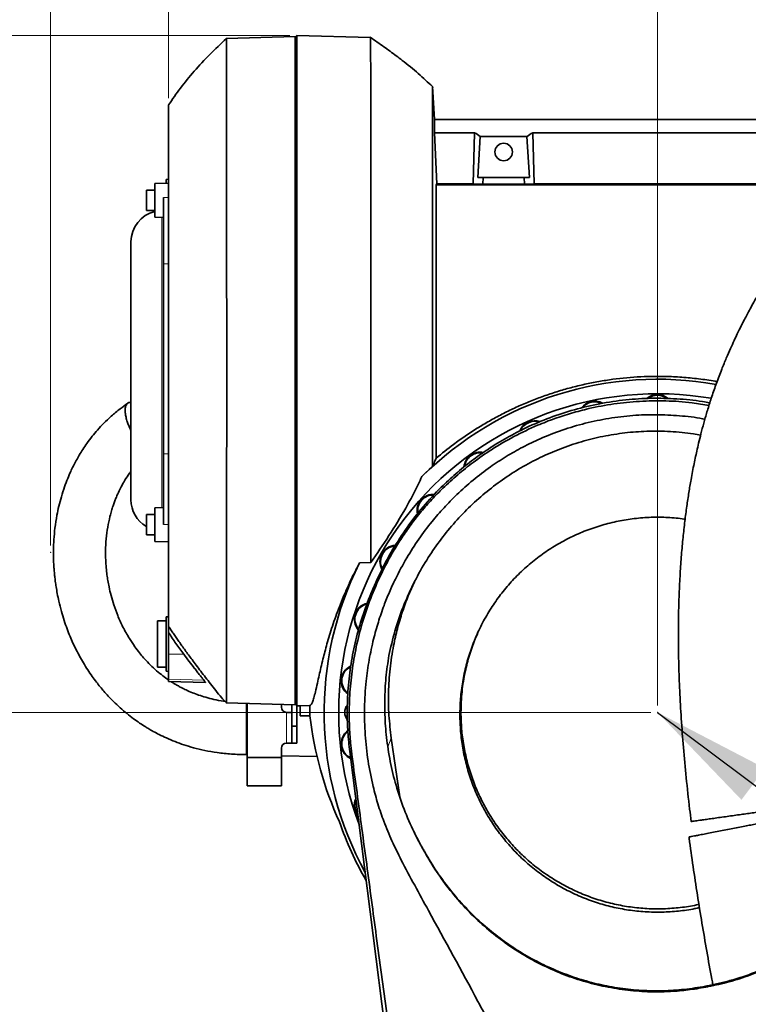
# Model space of a CAD drawing. Header units: millimetres. Extents: x 0 to 11920, y 0 to 8400.
# Tile 22 of 55: x 2725 to 3151, y 6710 to 7286. Entities that reach past the tile are written whole.
import ezdxf

# ---------------------------------------------------------------- set-up
doc = ezdxf.new("R2010")
doc.units = ezdxf.units.MM
doc.header["$LTSCALE"] = 20
doc.header["$PDSIZE"] = -1
doc.styles.add('SLDTEXTSTYLE0', font='TXT', dxfattribs={"width": 0.605})
doc.dimstyles.new('SLDDIMSTYLE0', dxfattribs={"dimtxt": 70, "dimasz": 70, "dimexe": 0, "dimexo": 0.0625, "dimgap": 17.5, "dimtad": 1, "dimdec": 1, "dimrnd": 1e-09, "dimzin": 12, "dimdsep": 46, "dimtxsty": 'SLDTEXTSTYLE0', "dimsah": 1, "dimcen": 0.09, "dimadec": 0, "dimazin": 3, "dimtfac": 1, "dimtofl": 0, "dimtmove": 0, "dimatfit": 3, "dimfxl": 1, "dimfrac": 2, "dimtolj": 1, "dimtzin": 12, "dimarcsym": 0})
doc.dimstyles.new('SLDDIMSTYLE1', dxfattribs={"dimtxt": 70, "dimasz": 70, "dimexe": 0, "dimexo": 0.0625, "dimgap": 17.5, "dimtad": 1, "dimdec": 0, "dimrnd": 1e-09, "dimzin": 12, "dimdsep": 46, "dimtxsty": 'SLDTEXTSTYLE0', "dimsah": 1, "dimcen": 0.09, "dimadec": 0, "dimazin": 3, "dimtfac": 1, "dimtofl": 0, "dimtmove": 0, "dimatfit": 3, "dimfxl": 1, "dimfrac": 2, "dimtolj": 1, "dimtzin": 12, "dimarcsym": 0})
doc.dimstyles.new('SLDDIMSTYLE2', dxfattribs={"dimtxt": 0.18, "dimasz": 70, "dimexe": 0, "dimexo": 0.0625, "dimgap": 0, "dimtad": 0, "dimtih": 1, "dimtoh": 1, "dimdec": 0, "dimrnd": 1e-09, "dimzin": 0, "dimdsep": 46, "dimtxsty": 'Standard', "dimsah": 1, "dimcen": 0.09, "dimadec": 0, "dimazin": 0, "dimtfac": 70, "dimtdec": 0, "dimtofl": 0, "dimtmove": 0, "dimatfit": 3, "dimfxl": 1, "dimfrac": 2, "dimtolj": 1, "dimtzin": 0, "dimarcsym": 0})

# ---------------------------------------------------------------- blocks, each defined once
blk = doc.blocks.new('_D')
at = {"color": 7, "linetype": 'Continuous', "lineweight": 0}
for p, q in [((3094.23, 6880.37), (1891.48, 6880.37)), ((1921.48, 6880.37), (1921.48, 5735.37)), ((3094.23, 5735.37), (1891.48, 5735.37))]:
    blk.add_line(p, q, dxfattribs=at)
at = {"color": 7, "linetype": 'Continuous', "lineweight": 18}
for points in [[(1921.48, 6880.37), (1911.48, 6810.37), (1931.48, 6810.37)], [(1921.48, 5735.37), (1931.48, 5805.37), (1911.48, 5805.37)]]:
    blk.add_solid(points, dxfattribs=at)
at = {"color": 7, "linetype": 'Continuous', "lineweight": 18, "insert": (1831.25, 6200.93), "char_height": 70, "attachment_point": 1, "rotation": 90, "style": 'SLDTEXTSTYLE0'}
blk.add_mtext('1145', dxfattribs=at)
blk = doc.blocks.new('_D_1')
at = {"color": 7, "linetype": 'Continuous', "lineweight": 0}
for p, q in [((3098.23, 6884.37), (3098.23, 7554.86)), ((4310.73, 7084.37), (4310.73, 7554.86)), ((4310.73, 7524.86), (3098.23, 7524.86))]:
    blk.add_line(p, q, dxfattribs=at)
at = {"color": 7, "linetype": 'Continuous', "lineweight": 18}
for points in [[(3098.23, 7524.86), (3168.23, 7514.86), (3168.23, 7534.86)], [(4310.73, 7524.86), (4240.73, 7534.86), (4240.73, 7514.86)]]:
    blk.add_solid(points, dxfattribs=at)
at = {"color": 7, "linetype": 'Continuous', "lineweight": 18, "insert": (3557.43, 7615.1), "char_height": 70, "attachment_point": 1, "style": 'SLDTEXTSTYLE0'}
blk.add_mtext('1212,5', dxfattribs=at)
blk = doc.blocks.new('_D_2')
at = {"color": 7, "linetype": 'Continuous', "lineweight": 0}
for p, q in [((2743.23, 6978.11), (2743.23, 7834.88)), ((4530.73, 7183.37), (4530.73, 7834.88)), ((2743.23, 7804.88), (4530.73, 7804.88))]:
    blk.add_line(p, q, dxfattribs=at)
at = {"color": 7, "linetype": 'Continuous', "lineweight": 18}
for centre, start, end in [((3597.36, 7858.59), 153.43495, 206.56505), ((3676.6, 7858.59), 333.43495, 26.56505)]:
    blk.add_arc(centre, 120.11, start, end, dxfattribs=at)
for points in [[(2743.23, 7804.88), (2813.23, 7794.88), (2813.23, 7814.88)], [(4530.73, 7804.88), (4460.73, 7814.88), (4460.73, 7794.88)]]:
    blk.add_solid(points, dxfattribs=at)
at = {"color": 7, "linetype": 'Continuous', "lineweight": 18, "insert": (3489.93, 7895.11), "char_height": 70, "attachment_point": 1, "style": 'SLDTEXTSTYLE0'}
blk.add_mtext('1787,5', dxfattribs=at)
blk = doc.blocks.new('_D_3')
at = {"color": 7, "linetype": 'Continuous', "lineweight": 0}
for p, q in [((2883.23, 7276.52), (1736.46, 7276.52)), ((1766.46, 7276.52), (1766.46, 4955.37)), ((2388.89, 4955.37), (1736.46, 4955.37))]:
    blk.add_line(p, q, dxfattribs=at)
at = {"color": 7, "linetype": 'Continuous', "lineweight": 18}
for points in [[(1766.46, 7276.52), (1756.46, 7206.52), (1776.46, 7206.52)], [(1766.46, 4955.37), (1776.46, 5025.37), (1756.46, 5025.37)]]:
    blk.add_solid(points, dxfattribs=at)
at = {"color": 7, "linetype": 'Continuous', "lineweight": 18, "insert": (1676.23, 6009), "char_height": 70, "attachment_point": 1, "rotation": 90, "style": 'SLDTEXTSTYLE0'}
blk.add_mtext('2321', dxfattribs=at)
blk = doc.blocks.new('_D_4')
at = {"color": 7, "linetype": 'Continuous', "lineweight": 0}
for p, q in [((2812.23, 7239.92), (2812.23, 7694.88)), ((4530.73, 7142.4), (4530.73, 7694.88)), ((2812.23, 7664.88), (4530.73, 7664.88))]:
    blk.add_line(p, q, dxfattribs=at)
at = {"color": 7, "linetype": 'Continuous', "lineweight": 18}
for points in [[(2812.23, 7664.88), (2882.23, 7654.88), (2882.23, 7674.88)], [(4530.73, 7664.88), (4460.73, 7674.88), (4460.73, 7654.88)]]:
    blk.add_solid(points, dxfattribs=at)
at = {"color": 7, "linetype": 'Continuous', "lineweight": 18, "insert": (3524.43, 7755.11), "char_height": 70, "attachment_point": 1, "style": 'SLDTEXTSTYLE0'}
blk.add_mtext('1718,5', dxfattribs=at)

msp = doc.modelspace()

# ---------------------------------------------------------------- linework, layer by layer
at = {"color": 7, "linetype": 'Continuous', "lineweight": 35}
for p, q in [((2886.23, 7275.89), (2846.05, 7274.84)), ((2887.23, 7275.83), (2886.23, 7275.89)), ((2886.23, 7275.89), (2886.23, 6884.85)), ((2887.23, 7276.52), (2887.23, 6884.22)), ((2887.23, 7276.52), (2930.37, 7275.39)), ((2931.34, 7274.7), (2930.11, 7275.56)), ((2930.37, 7275.39), (2930.37, 7275.38)), ((2967.71, 7227.37), (2966.7, 7246.62)), ((2966.88, 7246.16), (2966.71, 7246.31)), ((2967.71, 7227.37), (2967.71, 7219.66)), ((2967.71, 7227.37), (3217.23, 7227.37)), ((2969.14, 7189.82), (2967.71, 7219.66)), ((2991.24, 7219.66), (2967.71, 7219.66)), ((2990.33, 7189.82), (2991.24, 7219.66)), ((2994.58, 7217.48), (2993.12, 7193.37)), ((2994.58, 7217.48), (3021.88, 7217.48)), ((3021.88, 7217.48), (3023.34, 7193.37)), ((3026.12, 7189.82), (3025.22, 7219.66)), ((3025.22, 7219.66), (3181.24, 7219.66)), ((2812.23, 7192.37), (2810.73, 7192.33)), ((2810.73, 7192.33), (2810.73, 7190.04)), ((2993.12, 7193.37), (2996.21, 7193.37)), ((2996.21, 7193.37), (2996.1, 7189.47)), ((3020.24, 7193.37), (2996.21, 7193.37)), ((3020.36, 7189.47), (3020.24, 7193.37)), ((3023.34, 7193.37), (3020.24, 7193.37)), ((2812.23, 7190.06), (2804.23, 7189.92)), ((2804.23, 7175.9), (2804.23, 7189.92)), ((2968.73, 7189.19), (2969.14, 7189.82)), ((2968.73, 7189.19), (2968.73, 7029.14)), ((3205.98, 7189.19), (2968.73, 7189.19)), ((2969.14, 7189.82), (2990.33, 7189.82)), ((2996.1, 7189.47), (2990.33, 7189.82)), ((3020.36, 7189.47), (2996.1, 7189.47)), ((3020.36, 7189.47), (3026.12, 7189.82)), ((3180.33, 7189.82), (3026.12, 7189.82)), ((2804.23, 7186.06), (2799.23, 7186.06)), ((2799.23, 7174.06), (2799.23, 7186.06)), ((2809.23, 7142.86), (2809.23, 7181.65)), ((2804.23, 7170.2), (2804.23, 7175.9)), ((2799.23, 7174.06), (2804.23, 7174.06)), ((2804.23, 7170.2), (2809.23, 7170.12)), ((2790.23, 7155.9), (2790.23, 7004.84)), ((2809.23, 7031.7), (2809.23, 7142.86)), ((2809.23, 6990.4), (2809.23, 7031.7)), ((2960.43, 7018.35), (2966.7, 7024.54)), ((2804.23, 6996.26), (2799.23, 6996.26)), ((2799.23, 6984.26), (2799.23, 6996.26)), ((2809.23, 7000.21), (2804.23, 7000.12)), ((2804.23, 6986.1), (2804.23, 7000.12)), ((2959.94, 6997.93), (2959.95, 6997.93)), ((2804.23, 6980.4), (2804.23, 6986.1)), ((2799.23, 6984.26), (2804.23, 6984.26)), ((2804.23, 6980.4), (2812.23, 6980.26)), ((2930.5, 6968.17), (2923.96, 6967.87)), ((2935.99, 6961.82), (2934.46, 6958.62)), ((2810.73, 6933.87), (2805.73, 6933.87)), ((2805.73, 6933.87), (2805.73, 6906.87)), ((2812.23, 6936.37), (2810.73, 6936.33)), ((2810.73, 6936.33), (2810.73, 6904.41)), ((2812.23, 6914.42), (2812.23, 6927.17)), ((2812.23, 6899.77), (2812.23, 6914.42)), ((2805.73, 6906.87), (2810.73, 6906.87)), ((2810.73, 6904.41), (2812.23, 6904.37)), ((2812.23, 6898.37), (2812.23, 6899.77)), ((2812.23, 6898.37), (2833.87, 6897.8)), ((2846.05, 6885.9), (2886.23, 6884.85)), ((2858.23, 6882.37), (2858.23, 6885.58)), ((2858.23, 6882.37), (2858.23, 6860.37)), ((2878.23, 6885.06), (2878.23, 6883.37)), ((2884.23, 6884.9), (2884.23, 6872.37)), ((2886.23, 6884.85), (2887.23, 6884.91)), ((2887.23, 6884.91), (2887.23, 6872.37)), ((2889.23, 6884.28), (2887.23, 6884.22)), ((2894.91, 6884.43), (2889.23, 6884.28)), ((2889.23, 6878.37), (2889.23, 6884.28)), ((2884.23, 6880.37), (2881.23, 6880.37)), ((2894.88, 6878.37), (2889.23, 6878.37)), ((2884.23, 6872.37), (2887.23, 6872.37)), ((2884.23, 6872.37), (2884.23, 6862.37)), ((2887.23, 6872.37), (2887.23, 6862.37)), ((2942.51, 6865.28), (2947.48, 6831)), ((2858.23, 6860.37), (2858.23, 6854.04)), ((2878.23, 6854.04), (2878.23, 6859.37)), ((2881.23, 6862.37), (2884.23, 6862.37)), ((2884.23, 6862.37), (2887.23, 6862.37)), ((2857.88, 6855.64), (2858.23, 6855.63)), ((2858.23, 6854.04), (2878.23, 6854.04)), ((2858.23, 6854.04), (2858.23, 6837.37)), ((2878.23, 6854.98), (2899.15, 6854.5)), ((2878.23, 6854.04), (2878.23, 6837.37)), ((2917.34, 6854.28), (2917.99, 6854.27)), ((3016.9, 6084.19), (2918.19, 6857.39)), ((2858.23, 6837.37), (2878.23, 6837.37)), ((2962.23, 6798.29), (2961.85, 6799.09)), ((3127.63, 6719.82), (3127.71, 6720.4))]:
    msp.add_line(p, q, dxfattribs=at)
at = {"color": 8, "linetype": 'Continuous', "lineweight": 18}
for p, q in [((2809.23, 7181.65), (2812.23, 7181.66)), ((2808.23, 7040.84), (2808.23, 7170.13)), ((2809.23, 7142.86), (2812.23, 7142.89)), ((2808.23, 7000.19), (2808.23, 7040.84)), ((2809.23, 7031.7), (2812.23, 7031.68)), ((2809.23, 6990.4), (2812.23, 6990.4)), ((2812.23, 6914.42), (2821.07, 6914.36)), ((2812.23, 6899.77), (2832.84, 6899.25)), ((2881.23, 6880.37), (2881.23, 6862.37)), ((2940.51, 6860.3), (2942.51, 6865.28)), ((2919.6, 6854.26), (2918.19, 6857.39))]:
    msp.add_line(p, q, dxfattribs=at)
at = {"color": 7, "linetype": 'Continuous', "lineweight": 35}
msp.add_circle((3008.23, 7208.37), 5.1, dxfattribs=at)
for centre, radius, start, end in [((2808.23, 7155.9), 18, 102.83959, 180), ((3098.23, 6880.37), 195, 79.89182, 134.96151), ((3098.23, 6880.37), 186.5, 80.29756, 200.57249), ((3098.23, 7056.87), 9.5, 49.73824, 130.84174), ((3098.23, 7056.87), 9.13, 52.68107, 126.22974), ((3061.53, 7053.01), 9.5, 61.89352, 144.25837), ((3061.53, 7053.01), 9.14, 65.17252, 140.74187), ((3026.44, 7041.61), 9.5, 70.22448, 158.57353), ((3026.44, 7041.61), 9.14, 72.68709, 155.94679), ((2994.48, 7023.16), 9.5, 78.42654, 174.47321), ((2994.48, 7023.16), 9.14, 80.65156, 172.87849), ((2967.06, 6998.47), 9.5, 85.69364, 191.89234), ((2808.23, 7004.84), 18, 180, 240), ((2967.06, 6998.47), 9.14, 87.65594, 190.0603), ((2945.37, 6968.62), 9.5, 93.32534, 209.00924), ((2945.37, 6968.62), 9.14, 95.09876, 207.17534), ((3098.23, 6880.37), 195, 153.3386, 208.72031), ((2930.37, 6934.91), 9.5, 102.15149, 222.26541), ((2930.37, 6934.91), 9.14, 103.63358, 220.36221), ((2922.69, 6898.82), 9.5, 114.77251, 233.98763), ((2922.69, 6898.82), 9.14, 116.21507, 231.97609), ((2881.23, 6883.37), 3, 180, 270), ((3098.23, 6880.37), 203.36, 178.85719, 180.5635), ((2921.73, 6880.37), 6.5, 138.53472, 180), ((2921.73, 6880.37), 6.5, 180, 220.49631), ((2922.69, 6861.92), 9.5, 127.03954, 245.20783), ((2922.69, 6861.92), 9.14, 128.70825, 243.76197), ((2881.23, 6859.37), 3, 90, 180), ((2930.37, 6825.83), 9.5, 155.57821, 218.97249), ((2930.37, 6825.83), 9.14, 159.5064, 215.0443), ((3098.23, 6880.37), 196.78, 198.97971, 210.00458)]:
    msp.add_arc(centre, radius, start, end, dxfattribs=at)
for centre, major_axis, ratio, start_param, end_param in [((2955.68, 7080.37), (13.29, 146.8), 0.574205, 5.966268, 6.009786), ((3060.78, 7080.37), (-13.29, 146.8), 0.574205, 0.2734, 0.316917), ((3098.23, 6902.21), (0, 205.89), 0.994357, 1.686854, 2.000863)]:
    msp.add_ellipse(centre, major_axis=major_axis, ratio=ratio, start_param=start_param, end_param=end_param, dxfattribs=at)
for points, knots in [([(2846.04, 7274.8), (2842.78, 7271.73), (2836.27, 7265.59), (2827.28, 7255.87), (2819.11, 7246.05), (2814.48, 7239.24), (2812.23, 7235.92)], [0, 0, 0, 0, 0.26084, 0.520671, 0.766599, 1, 1, 1, 1]), ([(2846.05, 7274.79), (2846.05, 7274.81), (2846.06, 7274.88), (2846.06, 7274.56), (2846.08, 7273.7), (2846.08, 7271.82), (2846.1, 7268.62), (2846.11, 7264.91), (2846.12, 7260.77), (2846.13, 7255.7), (2846.14, 7249.38), (2846.15, 7241.63), (2846.15, 7234.06), (2846.16, 7226.46), (2846.17, 7218.06), (2846.17, 7208), (2846.18, 7196.86), (2846.19, 7186.16), (2846.19, 7176.13), (2846.2, 7165.24), (2846.2, 7153.73), (2846.2, 7142.11), (2846.2, 7131.32), (2846.21, 7121.46), (2846.21, 7112.13), (2846.21, 7101.8), (2846.21, 7089.77), (2846.21, 7077.48), (2846.21, 7066.58), (2846.21, 7057.06), (2846.21, 7047.57), (2846.21, 7036.66), (2846.2, 7025.05), (2846.2, 7013.31), (2846.2, 7002.85), (2846.2, 6993.66), (2846.19, 6985.27), (2846.19, 6975.56), (2846.18, 6964.86), (2846.18, 6953.45), (2846.17, 6944.01), (2846.16, 6935.81), (2846.16, 6928.69), (2846.15, 6922), (2846.14, 6915.67), (2846.13, 6909.79), (2846.13, 6904.72), (2846.12, 6900.47), (2846.11, 6896.31), (2846.1, 6892.32), (2846.09, 6889.18), (2846.07, 6887.2), (2846.06, 6886.19), (2846.06, 6885.81), (2846.05, 6885.91), (2846.05, 6885.91)], [0, 0, 0, 0, 0.0037881, 0.018244, 0.0327299, 0.0591927, 0.0817535, 0.1044286, 0.1222423, 0.1401121, 0.1665752, 0.1891363, 0.2118118, 0.2296257, 0.2474958, 0.2723443, 0.2973458, 0.3175544, 0.3361838, 0.3548774, 0.378007, 0.3980068, 0.4156394, 0.4333263, 0.4477825, 0.4622685, 0.4845723, 0.5069865, 0.5225779, 0.5381693, 0.5539129, 0.5696565, 0.5927861, 0.612786, 0.6304186, 0.6481056, 0.6625618, 0.6770479, 0.7035105, 0.7260713, 0.7487463, 0.7665599, 0.7844296, 0.8026335, 0.8208972, 0.8401697, 0.8595134, 0.8756466, 0.8918215, 0.9166701, 0.9416717, 0.9618803, 0.9805098, 0.9992035, 1, 1, 1, 1]), ([(2930.5, 6968.17), (2930.5, 6971.99), (2930.51, 6979.69), (2930.51, 6991.93), (2930.52, 7004.7), (2930.52, 7017.94), (2930.52, 7031.26), (2930.52, 7044.54), (2930.52, 7057.42), (2930.52, 7070.16), (2930.53, 7083.22), (2930.53, 7096.55), (2930.52, 7110.07), (2930.52, 7122.88), (2930.52, 7135.26), (2930.52, 7147.67), (2930.51, 7160.02), (2930.51, 7172.24), (2930.51, 7183.53), (2930.5, 7194.15), (2930.5, 7204.51), (2930.49, 7214.51), (2930.48, 7224.06), (2930.47, 7232.55), (2930.47, 7240.22), (2930.46, 7247.18), (2930.45, 7253.56), (2930.44, 7259.2), (2930.43, 7264.01), (2930.42, 7268.04), (2930.41, 7271.41), (2930.39, 7273.9), (2930.38, 7275.2), (2930.37, 7275.33), (2930.37, 7275.39)], [0, 0, 0, 0, 0.0324906, 0.0653177, 0.098315, 0.1316593, 0.1649345, 0.1961268, 0.2274651, 0.2566611, 0.2861491, 0.319423, 0.3506142, 0.3819512, 0.4112317, 0.4406328, 0.4739079, 0.5051002, 0.5364383, 0.56572, 0.5951222, 0.6283962, 0.6595875, 0.6909246, 0.7202052, 0.7496064, 0.7805591, 0.8116544, 0.8418821, 0.8722425, 0.9040968, 0.9398663, 0.9758564, 1, 1, 1, 1]), ([(2930.37, 7275.39), (2931.68, 7274.49), (2934.28, 7272.72), (2938.09, 7270.03), (2941.8, 7267.35), (2945.38, 7264.68), (2950.94, 7260.41), (2958.19, 7254.56), (2963.93, 7249.2), (2966.7, 7246.62)], [0, 0, 0, 0, 0.102726, 0.203337, 0.301809, 0.398123, 0.492265, 0.755587, 1, 1, 1, 1]), ([(2966.7, 7024.54), (2966.7, 7027.62), (2966.7, 7033.8), (2966.7, 7043.31), (2966.7, 7053), (2966.7, 7062.45), (2966.7, 7071.59), (2966.7, 7082.03), (2966.7, 7094.17), (2966.7, 7108.01), (2966.7, 7121.81), (2966.7, 7135.29), (2966.7, 7148.27), (2966.7, 7160.76), (2966.7, 7172.82), (2966.7, 7184.18), (2966.7, 7194.74), (2966.7, 7204.47), (2966.7, 7213.43), (2966.7, 7221.41), (2966.7, 7228.32), (2966.7, 7234.19), (2966.7, 7239.03), (2966.7, 7242.31), (2966.7, 7244.4), (2966.7, 7245.67), (2966.7, 7246.47), (2966.7, 7246.57), (2966.7, 7246.62)], [0, 0, 0, 0, 0.030687, 0.06148, 0.0926, 0.123831, 0.151391, 0.179028, 0.22231, 0.265892, 0.310422, 0.355278, 0.39856, 0.442141, 0.486669, 0.531524, 0.574841, 0.618459, 0.663027, 0.707924, 0.751209, 0.794793, 0.839325, 0.884184, 0.912916, 0.941736, 0.970823, 1, 1, 1, 1]), ([(3296.58, 7246.18), (3295.76, 7246.09), (3293.66, 7245.86), (3290.46, 7245.23), (3287.16, 7244.44), (3284.27, 7243.61), (3280.75, 7242.47), (3276.54, 7240.88), (3271.24, 7238.57), (3265.41, 7235.68), (3259.23, 7232.24), (3253.62, 7228.81), (3248.86, 7225.68), (3245.1, 7223.08), (3241.95, 7220.81), (3239.19, 7218.76), (3236.37, 7216.6), (3233.07, 7214.01), (3229.48, 7211.07), (3225.64, 7207.82), (3221.64, 7204.3), (3217.4, 7200.43), (3213.09, 7196.34), (3208.85, 7192.15), (3203.93, 7187.12), (3198.42, 7181.2), (3192.37, 7174.34), (3185.99, 7166.7), (3179.26, 7158.13), (3172.13, 7148.36), (3165.14, 7138.03), (3159.72, 7129.32), (3155.84, 7122.69), (3153.55, 7118.64), (3151.55, 7114.98), (3149.89, 7111.87), (3148.55, 7109.3), (3147.41, 7107.05), (3146.22, 7104.67), (3144.76, 7101.69), (3142.94, 7097.85), (3140.79, 7093.14), (3138.35, 7087.51), (3135.59, 7080.76), (3132.74, 7073.25), (3130.05, 7065.47), (3127.72, 7058.15), (3125.73, 7051.36), (3124.05, 7045.12), (3122.64, 7039.54), (3121.49, 7034.61), (3120.5, 7030.18), (3119.59, 7025.84), (3118.7, 7021.31), (3117.66, 7015.71), (3116.52, 7008.92), (3115.3, 7000.81), (3114.15, 6992.02), (3113.11, 6982.55), (3112.18, 6972.34), (3111.41, 6961.3), (3110.82, 6949.36), (3110.46, 6936.48), (3110.38, 6922.7), (3110.62, 6908.07), (3111.19, 6892.63), (3112.11, 6876.43), (3113.38, 6859.49), (3115.02, 6841.86), (3116.54, 6827.46), (3117.62, 6818.93), (3117.92, 6816.49)], [0, 0, 0, 0, 0.007112, 0.018275, 0.027849, 0.036271, 0.044532, 0.060325, 0.076279, 0.096605, 0.118145, 0.138779, 0.153581, 0.166906, 0.177651, 0.186095, 0.195635, 0.20712, 0.220579, 0.233289, 0.24739, 0.262702, 0.277993, 0.293014, 0.307749, 0.33029, 0.352036, 0.372949, 0.399646, 0.42601, 0.452526, 0.479104, 0.489171, 0.498614, 0.506728, 0.513539, 0.519066, 0.523329, 0.527895, 0.534136, 0.542025, 0.551527, 0.562602, 0.575197, 0.590338, 0.604362, 0.617152, 0.628766, 0.639252, 0.648647, 0.656534, 0.663498, 0.670299, 0.677563, 0.685286, 0.697053, 0.70976, 0.723422, 0.738056, 0.753685, 0.770578, 0.788914, 0.808703, 0.829954, 0.852669, 0.876859, 0.902536, 0.929679, 0.958219, 0.988031, 1, 1, 1, 1]), ([(2812.23, 7235.8), (2812.23, 7235.84), (2812.23, 7235.98), (2812.23, 7235.09), (2812.23, 7233.12), (2812.23, 7230.01), (2812.23, 7225.89), (2812.23, 7220.66), (2812.23, 7214.44), (2812.23, 7207.31), (2812.23, 7199.32), (2812.23, 7190.38), (2812.23, 7180.66), (2812.23, 7170.3), (2812.23, 7159.34), (2812.23, 7147.69), (2812.23, 7135.57), (2812.23, 7123.15), (2812.23, 7110.46), (2812.23, 7097.4), (2812.23, 7084.25), (2812.23, 7071.17), (2812.23, 7058.19), (2812.23, 7045.21), (2812.23, 7032.51), (2812.23, 7020.24), (2812.23, 7008.41), (2812.23, 6996.96), (2812.23, 6986.14), (2812.23, 6976.07), (2812.23, 6966.75), (2812.23, 6958.13), (2812.23, 6950.42), (2812.23, 6943.68), (2812.23, 6937.9), (2812.23, 6933.09), (2812.23, 6929.46), (2812.23, 6927.88), (2812.23, 6927.17)], [0, 0, 0, 0, 0.009243, 0.037953, 0.066874, 0.09478, 0.122879, 0.15159, 0.180512, 0.208415, 0.236511, 0.265219, 0.294137, 0.322041, 0.350138, 0.378846, 0.407765, 0.435677, 0.463784, 0.492502, 0.521431, 0.549327, 0.577417, 0.606117, 0.635028, 0.662946, 0.691058, 0.719782, 0.748718, 0.776614, 0.804702, 0.833401, 0.86231, 0.890226, 0.918335, 0.947057, 0.97599, 1, 1, 1, 1]), ([(3133.04, 7073.92), (3132.67, 7074), (3129.1, 7074.72), (3122.23, 7075.63), (3112.46, 7076.62), (3100.48, 7077.18), (3086.3, 7076.91), (3072.68, 7075.52), (3061.78, 7073.71), (3053.57, 7071.99), (3045.42, 7069.91), (3037.43, 7067.51), (3029.64, 7064.81), (3022.05, 7061.83), (3014.57, 7058.54), (3007.16, 7054.91), (2999.85, 7050.95), (2992.66, 7046.67), (2985.66, 7042.09), (2977.54, 7036.33), (2972.07, 7031.87), (2968.73, 7029.14)], [0, 0, 0, 0, 0.0065657, 0.061777, 0.117401, 0.1731643, 0.2652056, 0.3578829, 0.4051911, 0.4525851, 0.5002405, 0.5479848, 0.5940303, 0.640159, 0.6865467, 0.7330255, 0.7805736, 0.828231, 0.8762402, 0.9243788, 1, 1, 1, 1]), ([(2788.46, 7061.31), (2786.91, 7060.24), (2783.49, 7057.86), (2778.81, 7053.91), (2774.42, 7049.75), (2770.73, 7045.79), (2767.44, 7041.86), (2764.59, 7038.07), (2762.1, 7034.4), (2760.04, 7031.08), (2758.2, 7027.84), (2756.52, 7024.62), (2754.83, 7021.1), (2753.08, 7017.04), (2751.22, 7012.14), (2749.48, 7006.71), (2748.02, 7001.15), (2746.73, 6995.02), (2745.74, 6988.51), (2745.11, 6981.77), (2744.87, 6975.81), (2744.9, 6970.67), (2745.06, 6966.83), (2745.25, 6964.08), (2745.42, 6962.03), (2745.65, 6959.74), (2745.99, 6956.94), (2746.47, 6953.59), (2747.15, 6949.7), (2748.14, 6944.93), (2749.47, 6939.66), (2751.11, 6934.24), (2752.81, 6929.36), (2754.53, 6924.99), (2756.31, 6920.91), (2758.15, 6917.06), (2760.18, 6913.19), (2762.4, 6909.28), (2764.87, 6905.32), (2767.43, 6901.56), (2769.89, 6898.23), (2772.16, 6895.36), (2774.46, 6892.64), (2777.04, 6889.76), (2780.17, 6886.53), (2783.82, 6883.08), (2787.73, 6879.73), (2791.57, 6876.75), (2795.13, 6874.23), (2798.11, 6872.29), (2800.78, 6870.67), (2803.49, 6869.11), (2806.93, 6867.29), (2811.18, 6865.26), (2815.98, 6863.24), (2821.28, 6861.32), (2827.03, 6859.57), (2833.56, 6858), (2840.95, 6856.72), (2849.15, 6855.82), (2854.9, 6855.7), (2857.89, 6855.64)], [0, 0, 0, 0, 0.018049, 0.039989, 0.060108, 0.078413, 0.094886, 0.112862, 0.127961, 0.141683, 0.154585, 0.168043, 0.181151, 0.197239, 0.216787, 0.239585, 0.261383, 0.281999, 0.31111, 0.337255, 0.360342, 0.380309, 0.397113, 0.405149, 0.412371, 0.421109, 0.432047, 0.445185, 0.460515, 0.478025, 0.501714, 0.523434, 0.543185, 0.560977, 0.576946, 0.593567, 0.60908, 0.625735, 0.643494, 0.660474, 0.675351, 0.688161, 0.699693, 0.713148, 0.728849, 0.746751, 0.764949, 0.781225, 0.795616, 0.808158, 0.816159, 0.826118, 0.838602, 0.853608, 0.871136, 0.887682, 0.906029, 0.926304, 0.948735, 0.973426, 1, 1, 1, 1]), ([(2790.23, 7061.79), (2790.22, 7061.79), (2789.78, 7061.89), (2789.07, 7061.72), (2788.15, 7061.24), (2787.47, 7060.35), (2787.02, 7059.12), (2786.81, 7057.6), (2786.86, 7055.79), (2787.16, 7053.64), (2787.62, 7051.99), (2787.87, 7051.1)], [0, 0, 0, 0, 0.002697, 0.127603, 0.247464, 0.370846, 0.489856, 0.612326, 0.731244, 0.853589, 1, 1, 1, 1]), ([(2936.02, 6961.81), (2936.12, 6962.05), (2938.24, 6966.89), (2943.35, 6975.92), (2951.56, 6988.74), (2961.04, 7000.89), (2970.67, 7011.31), (2980.22, 7020.19), (2989.41, 7027.67), (2999.4, 7034.76), (3010.09, 7041.29), (3022.09, 7047.49), (3035.24, 7053.05), (3049.59, 7057.74), (3064.44, 7061.25), (3079.48, 7063.47), (3094.56, 7064.42), (3109.55, 7064.03), (3121.02, 7063.04), (3127.39, 7061.76), (3128.81, 7061.48)], [0, 0, 0, 0, 0.003319, 0.068209, 0.133555, 0.199612, 0.266641, 0.316179, 0.367563, 0.419175, 0.47379, 0.528682, 0.592763, 0.657298, 0.722534, 0.788736, 0.852413, 0.916537, 0.981353, 1, 1, 1, 1]), ([(2959.95, 6997.93), (2962, 7000.29), (2966.1, 7005.01), (2973.21, 7012.21), (2981.26, 7019.53), (2990.71, 7027.07), (3001.63, 7034.66), (3014.19, 7042), (3026.65, 7047.94), (3037.98, 7052.37), (3047.98, 7055.61), (3059.48, 7058.62), (3072.71, 7061.1), (3087.77, 7062.64), (3103.08, 7062.85), (3116.7, 7062.01), (3125.07, 7060.58), (3128.35, 7060.02)], [0, 0, 0, 0, 0.049909, 0.099821, 0.161692, 0.223562, 0.292893, 0.373955, 0.455595, 0.513024, 0.568137, 0.62325, 0.702706, 0.782726, 0.864531, 0.946956, 1, 1, 1, 1]), ([(3021.88, 6657.85), (3019.54, 6662.32), (3014.87, 6671.27), (3005.1, 6688.96), (2988.41, 6720.13), (2968.6, 6756.55), (2951.46, 6787.65), (2942.75, 6805.06), (2938.19, 6816.02), (2934.61, 6826.73), (2931.39, 6838.5), (2928.74, 6852.01), (2927.02, 6867.35), (2926.63, 6882.97), (2927.53, 6897.62), (2929.43, 6911.1), (2931.86, 6922.61), (2934.83, 6933.22), (2937.95, 6942.36), (2941.33, 6950.75), (2945.63, 6960.15), (2951.24, 6970.58), (2958.44, 6981.81), (2965.77, 6991.56), (2973.26, 7000.23), (2981.23, 7008.37), (2990.24, 7016.39), (2999.93, 7023.8), (3009.67, 7030.21), (3019.38, 7035.72), (3030.26, 7040.97), (3042.45, 7045.75), (3055.93, 7049.76), (3069.77, 7052.64), (3083.62, 7054.3), (3097.42, 7054.81), (3111.05, 7054.08), (3120.61, 7053.09), (3125.49, 7052.02), (3125.93, 7051.93)], [0, 0, 0, 0, 0.028015, 0.056038, 0.112078, 0.224166, 0.286057, 0.309102, 0.332135, 0.351926, 0.371717, 0.399895, 0.428266, 0.45725, 0.486447, 0.509498, 0.532549, 0.551436, 0.570322, 0.585809, 0.601295, 0.627239, 0.650886, 0.674533, 0.694096, 0.71366, 0.736841, 0.760022, 0.780225, 0.800428, 0.820862, 0.846074, 0.87171, 0.897394, 0.92303, 0.947675, 0.972624, 0.997574, 1, 1, 1, 1]), ([(2787.87, 7051.1), (2788.13, 7050.34), (2788.65, 7048.8), (2789.47, 7046.88), (2790.05, 7045.78), (2790.23, 7045.45)], [0, 0, 0, 0, 0.406013, 0.823888, 1, 1, 1, 1]), ([(3123.43, 7042.59), (3122.05, 7042.87), (3116.23, 7044.03), (3105.67, 7044.89), (3092.26, 7045.12), (3079.07, 7044.11), (3066.29, 7042.07), (3053.58, 7038.93), (3041.3, 7034.76), (3029.48, 7029.63), (3018.25, 7023.61), (3007.42, 7016.64), (2997.19, 7008.81), (2987.57, 7000.12), (2978.68, 6990.7), (2970.48, 6980.5), (2962.86, 6969.29), (2955.93, 6957.04), (2949.89, 6943.73), (2944.88, 6929.82), (2942.57, 6920.18), (2941.41, 6915.34)], [0, 0, 0, 0, 0.017174, 0.072395, 0.128728, 0.180473, 0.233172, 0.285872, 0.339561, 0.390586, 0.442495, 0.494404, 0.547213, 0.599359, 0.652365, 0.705373, 0.759251, 0.818304, 0.877801, 0.93867, 1, 1, 1, 1]), ([(2968.73, 7029.14), (2968.4, 7028.41), (2967.73, 7026.89), (2967.05, 7025.34), (2966.7, 7024.54)], [0, 0, 0, 0, 0.486879, 1, 1, 1, 1]), ([(2812.23, 6899.38), (2811.92, 6899.59), (2810.43, 6900.57), (2807.78, 6902.6), (2804.19, 6905.6), (2800.74, 6908.91), (2797.74, 6912.15), (2795.02, 6915.41), (2792.2, 6919.15), (2788.86, 6924.18), (2785.47, 6930.27), (2782.49, 6936.83), (2780.23, 6943), (2778.57, 6948.61), (2777.45, 6953.36), (2776.69, 6957.41), (2776.14, 6961.1), (2775.69, 6965.13), (2775.38, 6969.78), (2775.31, 6975.49), (2775.64, 6981.9), (2776.52, 6988.65), (2777.66, 6994.09), (2778.78, 6998.23), (2779.67, 7001.06), (2780.54, 7003.53), (2781.47, 7005.92), (2782.61, 7008.56), (2784.12, 7011.72), (2786.12, 7015.35), (2788.15, 7018.64), (2789.69, 7020.65), (2790.23, 7021.36)], [0, 0, 0, 0, 0.006869, 0.0328521, 0.0634487, 0.0975576, 0.1278666, 0.1529894, 0.1852011, 0.2263387, 0.2821268, 0.3368472, 0.3861655, 0.4298641, 0.4693931, 0.4976168, 0.5242854, 0.5551061, 0.5909971, 0.6318356, 0.6869237, 0.7390038, 0.7879582, 0.8133892, 0.8356039, 0.8546845, 0.8717073, 0.8926023, 0.9181577, 0.9480968, 0.981864, 1, 1, 1, 1]), ([(2960.43, 7018.35), (2958.94, 7015.23), (2955.95, 7009), (2949.61, 6997.42), (2941.28, 6983.68), (2934.1, 6973.34), (2930.5, 6968.17)], [0, 0, 0, 0, 0.177108, 0.354535, 0.676814, 1, 1, 1, 1]), ([(2918.19, 6857.39), (2917.77, 6861.2), (2916.94, 6868.84), (2916.59, 6881.28), (2917.1, 6894.62), (2918.78, 6908.79), (2921.56, 6922.78), (2925.43, 6936.51), (2930.36, 6949.86), (2936.3, 6962.76), (2943.22, 6975.11), (2951.02, 6986.94), (2956.97, 6994.26), (2959.94, 6997.93)], [0, 0, 0, 0, 0.076424, 0.152852, 0.247388, 0.341917, 0.436428, 0.530915, 0.625369, 0.719096, 0.81278, 0.906416, 1, 1, 1, 1]), ([(2919.6, 6854.26), (2919.32, 6856.52), (2918.61, 6862.19), (2917.99, 6871.37), (2917.81, 6882.95), (2918.44, 6895.78), (2920.21, 6909.97), (2923.09, 6924.23), (2927.18, 6938.54), (2932.45, 6952.62), (2938.09, 6964.62), (2943.6, 6974.57), (2948.61, 6982.62), (2954.02, 6990.45), (2957.97, 6995.43), (2959.94, 6997.93)], [0, 0, 0, 0, 0.044639, 0.112074, 0.179509, 0.270992, 0.362986, 0.458848, 0.555299, 0.653608, 0.752562, 0.814177, 0.875793, 0.937733, 1, 1, 1, 1]), ([(3114.36, 6993.41), (3113.8, 6993.51), (3110.07, 6994.16), (3103.02, 6994.6), (3093.24, 6994.65), (3083.5, 6993.79), (3073.91, 6992.15), (3064.53, 6989.72), (3055.29, 6986.48), (3046.37, 6982.47), (3037.86, 6977.74), (3029.81, 6972.34), (3022.15, 6966.22), (3015.06, 6959.49), (3008.59, 6952.19), (3002.77, 6944.42), (2997.57, 6936.1), (2993.11, 6927.4), (2989.42, 6918.39), (2986.5, 6909.13), (2984.35, 6899.53), (2983.02, 6889.81), (2982.52, 6880.06), (2982.84, 6870.37), (2983.99, 6860.63), (2985.95, 6851.04), (2988.7, 6841.7), (2992.2, 6832.66), (2996.51, 6823.86), (3001.53, 6815.47), (3007.22, 6807.57), (3013.51, 6800.2), (3020.47, 6793.31), (3027.98, 6787.07), (3035.97, 6781.49), (3044.34, 6776.62), (3053.19, 6772.42), (3062.34, 6769.01), (3071.72, 6766.39), (3081.24, 6764.56), (3090.99, 6763.53), (3100.77, 6763.31), (3110.49, 6764), (3117.8, 6764.95), (3121.84, 6765.94), (3122.74, 6766.16)], [0, 0, 0, 0, 0.004211, 0.028135, 0.052318, 0.076855, 0.100619, 0.124546, 0.14873, 0.173267, 0.197047, 0.220992, 0.245193, 0.269745, 0.293553, 0.317528, 0.341759, 0.366343, 0.390082, 0.413989, 0.438418, 0.463024, 0.48682, 0.510784, 0.535007, 0.559584, 0.583356, 0.607296, 0.631495, 0.656047, 0.679809, 0.703736, 0.727921, 0.75246, 0.776224, 0.800152, 0.824337, 0.848875, 0.872653, 0.896597, 0.920795, 0.945346, 0.96915, 0.993121, 1, 1, 1, 1]), ([(2894.91, 6884.43), (2895.15, 6884.53), (2895.64, 6884.73), (2896.4, 6886.28), (2897.21, 6888.76), (2898.14, 6892.42), (2899.16, 6896.94), (2900.24, 6901.86), (2901.32, 6906.6), (2902.43, 6911.2), (2903.62, 6915.83), (2904.88, 6920.48), (2906.34, 6925.46), (2908.02, 6930.79), (2909.93, 6936.38), (2912.1, 6942.24), (2914.57, 6948.36), (2917.35, 6954.7), (2920.44, 6961.21), (2922.78, 6965.64), (2923.96, 6967.87)], [0, 0, 0, 0, 0.072613, 0.145589, 0.219698, 0.294195, 0.377575, 0.440861, 0.494072, 0.547439, 0.590602, 0.633854, 0.678795, 0.723901, 0.769121, 0.814518, 0.860603, 0.906827, 0.953266, 1, 1, 1, 1]), ([(2942.51, 6865.28), (2941.97, 6869.72), (2940.9, 6878.61), (2940.7, 6892.18), (2941.57, 6905.87), (2943.46, 6918.31), (2945.98, 6929.39), (2948.87, 6939.1), (2952.23, 6948.46), (2954.98, 6954.41), (2956.31, 6957.28)], [0, 0, 0, 0, 0.141847, 0.284679, 0.43062, 0.577637, 0.684202, 0.791617, 0.899461, 1, 1, 1, 1]), ([(2812.23, 6930.68), (2812.68, 6930), (2813.6, 6928.64), (2815.11, 6926.42), (2816.71, 6924.11), (2818.39, 6921.71), (2820.16, 6919.21), (2822.01, 6916.62), (2823.97, 6913.94), (2826.15, 6910.98), (2828.55, 6907.77), (2831.18, 6904.3), (2833.96, 6900.68), (2836.91, 6896.9), (2840, 6892.97), (2843.07, 6889.08), (2845.07, 6887.02), (2846.04, 6886.03)], [0, 0, 0, 0, 0.030424, 0.060864, 0.092702, 0.127228, 0.165541, 0.208528, 0.256904, 0.31126, 0.381369, 0.460695, 0.549968, 0.64997, 0.761584, 0.885385, 1, 1, 1, 1]), ([(2821.07, 6914.36), (2819.52, 6916.44), (2816.42, 6920.61), (2813.63, 6924.98), (2812.23, 6927.17)], [0, 0, 0, 0, 0.499478, 1, 1, 1, 1]), ([(2994.31, 6929.42), (2993.32, 6927.31), (2990.96, 6922.26), (2988.09, 6913.86), (2985.45, 6903.67), (2983.6, 6892.46), (2983.35, 6884.41), (2983.23, 6880.37)], [0, 0, 0, 0, 0.138151, 0.329494, 0.524088, 0.760738, 1, 1, 1, 1]), ([(2832.84, 6899.25), (2832.55, 6899.63), (2831.96, 6900.4), (2830.62, 6902.09), (2829.05, 6904.08), (2826.98, 6906.71), (2824.31, 6910.12), (2822.16, 6912.93), (2821.07, 6914.36)], [0, 0, 0, 0, 0.138334, 0.281421, 0.419522, 0.560532, 0.77659, 1, 1, 1, 1]), ([(2941.41, 6915.34), (2940.72, 6911), (2939.34, 6902.33), (2938.55, 6889.08), (2938.73, 6875.72), (2940.01, 6862), (2942.45, 6848.12), (2946.15, 6834.06), (2951.12, 6820.24), (2956.57, 6808.27), (2960.62, 6801.13), (2962.23, 6798.29)], [0, 0, 0, 0, 0.108188, 0.216378, 0.327164, 0.437951, 0.556601, 0.675251, 0.797332, 0.919412, 1, 1, 1, 1]), ([(2845.25, 6886.87), (2844.94, 6886.9), (2842.73, 6887.13), (2838.93, 6887.91), (2834.08, 6889.11), (2829.9, 6890.46), (2826.1, 6891.89), (2822.72, 6893.37), (2819.82, 6894.81), (2817.56, 6896.03), (2815.77, 6897.09), (2814.57, 6897.81), (2813.94, 6898.24), (2813.81, 6898.33)], [0, 0, 0, 0, 0.025635, 0.184668, 0.326193, 0.453122, 0.566733, 0.685605, 0.785187, 0.865064, 0.925227, 0.983653, 1, 1, 1, 1]), ([(2833.87, 6897.86), (2833.87, 6897.87), (2833.87, 6897.89), (2833.44, 6898.46), (2832.99, 6899.06), (2832.84, 6899.25)], [0, 0, 0, 0, 0.326024, 0.777703, 1, 1, 1, 1]), ([(2857.89, 6885.59), (2857.89, 6885.43), (2857.89, 6885.07), (2857.89, 6883.84), (2857.89, 6882.05), (2857.89, 6879.81), (2857.89, 6877.22), (2857.89, 6874.39), (2857.89, 6871.41), (2857.89, 6868.42), (2857.89, 6865.52), (2857.89, 6862.84), (2857.89, 6860.16), (2857.89, 6858.77), (2857.89, 6857.98)], [0, 0, 0, 0, 0.059349, 0.142121, 0.22522, 0.308258, 0.391088, 0.474298, 0.557038, 0.640222, 0.723148, 0.806107, 0.889273, 1, 1, 1, 1]), ([(2983.23, 6880.37), (2983.31, 6877.18), (2983.46, 6870.77), (2984.72, 6861.19), (2986.74, 6851.64), (2989.56, 6842.32), (2993.16, 6833.29), (2997.48, 6824.65), (3002.56, 6816.31), (3008.32, 6808.46), (3014.69, 6801.14), (3021.62, 6794.42), (3029.17, 6788.25), (3037.2, 6782.75), (3045.63, 6777.96), (3054.38, 6773.91), (3063.54, 6770.59), (3072.92, 6768.06), (3082.46, 6766.33), (3092.05, 6765.4), (3101.79, 6765.27), (3111.47, 6766.05), (3118.39, 6766.99), (3121.96, 6767.89), (3122.44, 6768.01)], [0, 0, 0, 0, 0.046681, 0.093776, 0.141203, 0.189407, 0.2361, 0.283211, 0.330657, 0.378882, 0.425566, 0.472581, 0.519944, 0.568105, 0.614755, 0.661731, 0.709047, 0.757168, 0.803806, 0.850767, 0.898065, 0.946169, 0.99282, 1, 1, 1, 1]), ([(2857.89, 6857.98), (2857.89, 6857.65), (2857.89, 6856.82), (2857.89, 6856.01), (2857.89, 6855.59), (2857.89, 6855.67), (2857.89, 6855.69)], [0, 0, 0, 0, 0.231094, 0.577949, 0.926187, 1, 1, 1, 1]), ([(3021.21, 6074.67), (3016.45, 6111.68), (3006.93, 6185.69), (2992.4, 6298.8), (2977.85, 6411.99), (2967.07, 6495.65), (2960.42, 6547.5), (2957.58, 6569.73), (2954.72, 6591.97), (2951.83, 6614.26), (2948.89, 6636.68), (2945.89, 6659.19), (2942.86, 6681.77), (2939.82, 6704.32), (2936.77, 6726.87), (2933.8, 6748.89), (2930.91, 6770.42), (2928.1, 6791.44), (2925.28, 6812.44), (2922.45, 6833.42), (2920.55, 6847.32), (2919.6, 6854.26)], [0, 0, 0, 0, 0.142457, 0.284915, 0.435653, 0.578314, 0.60687, 0.635446, 0.664008, 0.692539, 0.721057, 0.749952, 0.778853, 0.807771, 0.836697, 0.865612, 0.892494, 0.919393, 0.946284, 0.973147, 1, 1, 1, 1]), ([(3127.63, 6719.82), (3127.73, 6719.84), (3131.95, 6720.62), (3140.24, 6722.54), (3152.25, 6726.39), (3163.9, 6731.22), (3175.09, 6736.98), (3185.74, 6743.66), (3195.81, 6751.18), (3205.23, 6759.47), (3214.02, 6768.54), (3222.1, 6778.38), (3229.42, 6788.91), (3235.88, 6799.98), (3241.67, 6811.95), (3246.61, 6824.84), (3250.55, 6838.58), (3252.54, 6848.64), (3253.32, 6854.06), (3253.42, 6854.78)], [0, 0, 0, 0, 0.00158, 0.064973, 0.128598, 0.192228, 0.255628, 0.318948, 0.382484, 0.446029, 0.509362, 0.574356, 0.639561, 0.704775, 0.769783, 0.842739, 0.915833, 0.988795, 1, 1, 1, 1]), ([(3123.9, 6817.33), (3124.83, 6817.46), (3126.71, 6817.73), (3130.12, 6818.21), (3133.91, 6818.75), (3137.9, 6819.31), (3142.03, 6819.89), (3146.05, 6820.46), (3149.97, 6821.01), (3153.63, 6821.53), (3157.02, 6822.01), (3160.04, 6822.44), (3162.65, 6822.8), (3164.77, 6823.1), (3166.3, 6823.32), (3167.2, 6823.45), (3167.24, 6823.45), (3167.26, 6823.46)], [0, 0, 0, 0, 0.067772, 0.137448, 0.205245, 0.275162, 0.340368, 0.407572, 0.471066, 0.53638, 0.600368, 0.666083, 0.732529, 0.800713, 0.870783, 0.942698, 1, 1, 1, 1]), ([(3116.7, 6807.43), (3116.74, 6807.43), (3116.82, 6807.45), (3117.89, 6807.66), (3119.66, 6808), (3122.17, 6808.49), (3125.27, 6809.09), (3128.92, 6809.8), (3132.86, 6810.57), (3137.05, 6811.38), (3141.2, 6812.19), (3145.33, 6812.99), (3149.19, 6813.74), (3152.82, 6814.45), (3156.1, 6815.08), (3159.01, 6815.65), (3161.49, 6816.13), (3163.5, 6816.52), (3164.94, 6816.8), (3165.76, 6816.96), (3165.78, 6816.97), (3165.79, 6816.97)], [0, 0, 0, 0, 0.054199, 0.111591, 0.170632, 0.228295, 0.287741, 0.34357, 0.401218, 0.453879, 0.508263, 0.557877, 0.609027, 0.657067, 0.706467, 0.755084, 0.804983, 0.856067, 0.908465, 0.962879, 1, 1, 1, 1]), ([(3117.98, 6816.5), (3117.97, 6816.49), (3117.95, 6816.49), (3118.78, 6816.61), (3120.21, 6816.81), (3121.98, 6817.06), (3123.26, 6817.24), (3123.9, 6817.33)], [0, 0, 0, 0, 0.156491, 0.403466, 0.657709, 0.827622, 1, 1, 1, 1]), ([(2961.85, 6799.09), (2961.47, 6799.73), (2959.25, 6803.52), (2957.32, 6807.47), (2955.71, 6810.75)], [0, 0, 0, 0, 0.167884, 1, 1, 1, 1]), ([(3116.7, 6807.43), (3116.72, 6807.19), (3117.36, 6801.43), (3119.05, 6790.16), (3121.49, 6773.59), (3124.18, 6757.07), (3127.02, 6740.62), (3129.15, 6728.61), (3130.4, 6722.07), (3130.6, 6720.99)], [0, 0, 0, 0, 0.008179, 0.200897, 0.392992, 0.584204, 0.774231, 0.962777, 1, 1, 1, 1]), ([(3236.16, 6800.94), (3233.95, 6797), (3229.49, 6789.05), (3221.43, 6777.75), (3212.32, 6766.97), (3202.42, 6757.21), (3191.92, 6748.55), (3180.91, 6740.94), (3169.11, 6734.24), (3156.47, 6728.49), (3145.38, 6724.64), (3136.17, 6722.16), (3131.02, 6721.02), (3128.19, 6720.49), (3127.71, 6720.4)], [0, 0, 0, 0, 0.097556, 0.196856, 0.298506, 0.400999, 0.495265, 0.59024, 0.687508, 0.78559, 0.887132, 0.938335, 0.98966, 1, 1, 1, 1]), ([(3127.71, 6720.4), (3127.24, 6720.31), (3122.67, 6719.39), (3113.89, 6718.09), (3101.35, 6717.27), (3088.79, 6717.49), (3076.32, 6718.74), (3064.03, 6721.05), (3051.97, 6724.35), (3040.24, 6728.62), (3028.83, 6733.83), (3017.83, 6740.02), (3007.3, 6747.12), (2997.39, 6755.02), (2987.8, 6763.98), (2978.7, 6774.06), (2970.23, 6785.24), (2964.84, 6793.76), (2962.2, 6798.46), (2961.85, 6799.09)], [0, 0, 0, 0, 0.0073379, 0.0706146, 0.134121, 0.1976305, 0.2609115, 0.3241291, 0.3875638, 0.451007, 0.5142362, 0.5788345, 0.6436425, 0.7084604, 0.7730723, 0.8449369, 0.9169356, 0.9888076, 1, 1, 1, 1]), ([(2962.23, 6798.29), (2962.39, 6798.01), (2964.76, 6793.75), (2969.74, 6785.73), (2977.9, 6774.75), (2986.95, 6764.47), (2996.85, 6754.99), (3007.57, 6746.4), (3019.05, 6738.76), (3031.16, 6732.12), (3043.63, 6726.68), (3056.38, 6722.44), (3069.28, 6719.37), (3082.42, 6717.41), (3094.66, 6716.68), (3105.91, 6716.92), (3116.11, 6717.83), (3123.33, 6718.96), (3127.15, 6719.73), (3127.63, 6719.82)], [0, 0, 0, 0, 0.005114, 0.075271, 0.145672, 0.216062, 0.286204, 0.356501, 0.427071, 0.497627, 0.567903, 0.635093, 0.702546, 0.769991, 0.837168, 0.888972, 0.940838, 0.992642, 1, 1, 1, 1])]:
    msp.add_open_spline(points, degree=3, knots=knots, dxfattribs=at)
at = {"color": 7, "linetype": 'Continuous', "lineweight": 0}
for p in [(2887.23, 7276.52), (2743.23, 6974.11), (3098.23, 6880.37)]:
    msp.add_point(p, dxfattribs=at)

# ---------------------------------------------------------------- dimensions: what is measured, and where the dimension line sits
at = {"color": 7, "linetype": 'Continuous', "lineweight": 18}
dim = msp.add_linear_dim(base=(4530.73, 7804.88), p1=(2743.23, 6974.11), p2=(4530.73, 7179.37), angle=0, text='(<>)', dimstyle='SLDDIMSTYLE0', dxfattribs=at)
dim.commit()
dim.dimension.update_dxf_attribs({"geometry": '_D_2', "text_midpoint": (3636.98, 7804.88), "dimtype": 160})
for base, p1, p2, picture, middle in [((4530.73, 7664.88), (2812.23, 7235.92), (4530.73, 7138.4), '_D_4', (3671.48, 7664.88)), ((3098.23, 7524.86), (4310.73, 7080.37), (3098.23, 6880.37), '_D_1', (3704.48, 7524.86))]:
    dim = msp.add_linear_dim(base=base, p1=p1, p2=p2, dimstyle='SLDDIMSTYLE0', dxfattribs=at)
    dim.commit()
    dim.dimension.update_dxf_attribs({"geometry": picture, "text_midpoint": middle, "dimtype": 160})
for base, p1, p2, dimstyle, picture, middle in [((1766.46, 4955.37), (2887.23, 7276.52), (2392.89, 4955.37), 'SLDDIMSTYLE1', '_D_3', (1766.46, 6115.94)), ((1921.48, 5735.37), (3098.23, 6880.37), (3098.23, 5735.37), 'SLDDIMSTYLE0', '_D', (1921.48, 6307.87))]:
    dim = msp.add_linear_dim(base=base, p1=p1, p2=p2, angle=90, dimstyle=dimstyle, dxfattribs=at)
    dim.commit()
    dim.dimension.update_dxf_attribs({"geometry": picture, "text_midpoint": middle, "dimtype": 160})

# ---------------------------------------------------------------- leaders
at = {"color": 7, "linetype": 'Continuous', "lineweight": 0}
msp.add_leader([(3098.23, 6880.37), (3418.89, 6640)], dimstyle='SLDDIMSTYLE2', dxfattribs=at)

doc.saveas('drawing.dxf')
